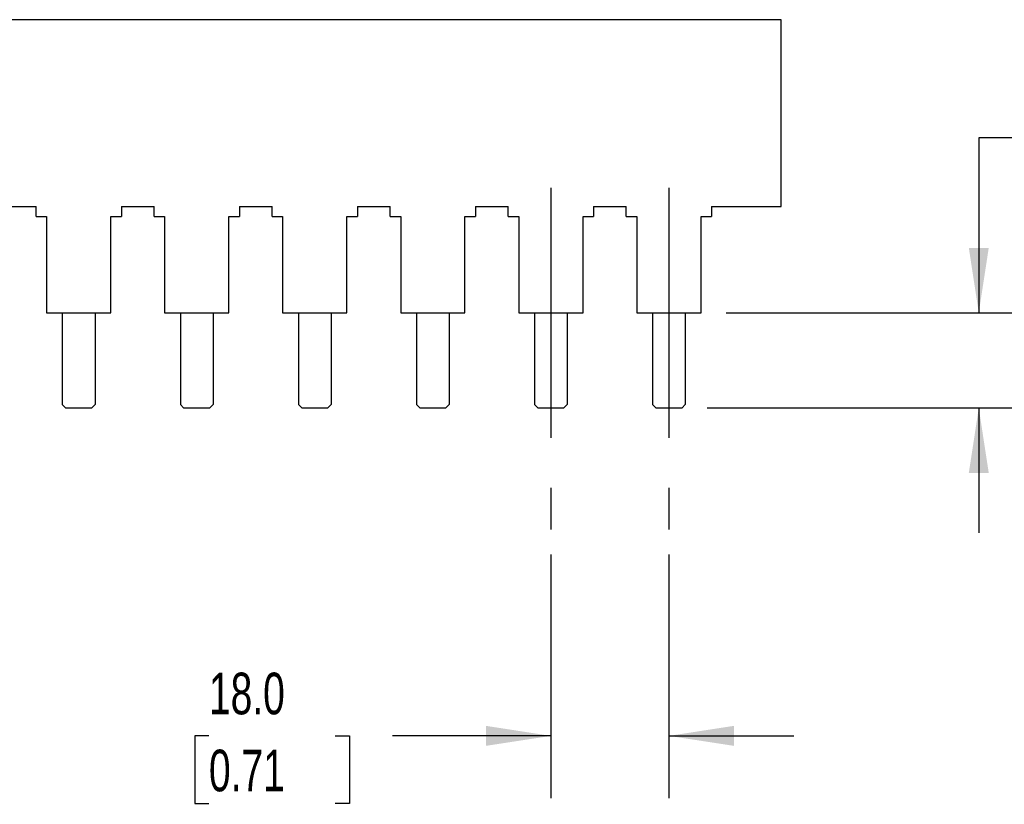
# Model space of a CAD drawing. Header units: millimetres. Extents: x 19 to 819, y 19 to 629.
# Tile 3 of 6: x 370 to 521, y 325 to 445. Entities that reach past the tile are written whole.
import ezdxf

# ---------------------------------------------------------------- set-up
doc = ezdxf.new("R2010")
doc.units = ezdxf.units.MM
doc.header["$LTSCALE"] = 3
doc.linetypes.add('CENTERX2', pattern=[20.32, 12.7, -2.54, 2.54, -2.54])
doc.layers.add('CENTER', color=40, linetype='CENTERX2')
doc.layers.add('DIMENSIONS', color=140, linetype='Continuous', lineweight=25)
doc.styles.add('SLDTEXTSTYLE0', font='TXT', dxfattribs={"width": 0.7})
doc.dimstyles.new('SLDDIMSTYLE1', dxfattribs={"dimtxt": 6.474023, "dimasz": 9.906, "dimexe": 0, "dimexo": 0.0625, "dimgap": 1.618506, "dimtad": 0, "dimtih": 1, "dimtoh": 1, "dimrnd": 1e-09, "dimzin": 12, "dimdsep": 46, "dimtxsty": 'SLDTEXTSTYLE0', "dimsah": 1, "dimcen": 0.09, "dimadec": 0, "dimazin": 3, "dimtfac": 1, "dimtmove": 0, "dimatfit": 0, "dimfxl": 0, "dimfrac": 2, "dimtolj": 1, "dimtzin": 12, "dimarcsym": 0})
doc.dimstyles.new('SLDDIMSTYLE2', dxfattribs={"dimtxt": 6.474023, "dimasz": 9.906, "dimexe": 0, "dimexo": 0.0625, "dimgap": 1.618506, "dimtad": 0, "dimtih": 1, "dimtoh": 1, "dimrnd": 1e-09, "dimzin": 4, "dimdsep": 46, "dimtxsty": 'SLDTEXTSTYLE0', "dimsah": 1, "dimcen": 0.09, "dimadec": 0, "dimazin": 1, "dimtfac": 1, "dimtmove": 0, "dimatfit": 0, "dimfxl": 0, "dimfrac": 2, "dimtolj": 1, "dimtzin": 12, "dimarcsym": 0})

# ---------------------------------------------------------------- blocks, each defined once
blk = doc.blocks.new('_D_5')
at = {"layer": 'DIMENSIONS'}
for p, q in [((535.67, 426.99), (516.62, 426.99)), ((516.62, 426.99), (516.62, 400.29)), ((547.35, 426.99), (545.17, 426.99)), ((545.17, 426.99), (545.17, 416.7)), ((566.58, 426.99), (568.76, 426.99)), ((568.76, 426.99), (568.76, 416.7)), ((545.17, 416.7), (547.35, 416.7)), ((568.76, 416.7), (566.58, 416.7)), ((478.08, 400.29), (526.15, 400.29)), ((475.18, 385.79), (526.15, 385.79)), ((516.62, 385.79), (516.62, 366.74))]:
    blk.add_line(p, q, dxfattribs=at)
for points in [[(516.62, 400.29), (518.14, 410.2), (515.1, 410.2)], [(516.62, 385.79), (515.1, 375.88), (518.14, 375.88)]]:
    blk.add_solid(points, dxfattribs=at)
at = {"layer": 'DIMENSIONS', "char_height": 6.35, "attachment_point": 1, "style": 'SLDTEXTSTYLE0'}
for s, insert in [('14.5', (547.35, 436.62)), ('0.57', (547.35, 424.89))]:
    blk.add_mtext(s, dxfattribs=dict(at, insert=insert))
blk = doc.blocks.new('_D_6')
at = {"layer": 'DIMENSIONS'}
for p, q in [((451.37, 363.43), (451.37, 326.26)), ((469.37, 363.43), (469.37, 326.26)), ((399.23, 335.78), (397.06, 335.78)), ((397.06, 335.78), (397.06, 325.49)), ((418.47, 335.78), (420.64, 335.78)), ((420.64, 335.78), (420.64, 325.49)), ((451.37, 335.78), (427.24, 335.78)), ((469.37, 335.78), (488.42, 335.78)), ((397.06, 325.49), (399.23, 325.49)), ((420.64, 325.49), (418.47, 325.49))]:
    blk.add_line(p, q, dxfattribs=at)
for points in [[(451.37, 335.78), (441.46, 337.31), (441.46, 334.26)], [(469.37, 335.78), (479.28, 334.26), (479.28, 337.31)]]:
    blk.add_solid(points, dxfattribs=at)
at = {"layer": 'DIMENSIONS', "char_height": 6.35, "attachment_point": 1, "style": 'SLDTEXTSTYLE0'}
for s, insert in [('18.0', (399.23, 345.42)), ('0.71', (399.23, 333.68))]:
    blk.add_mtext(s, dxfattribs=dict(at, insert=insert))

msp = doc.modelspace()

# ---------------------------------------------------------------- linework, layer by layer
for p, q in [((486.47, 444.989), (238.503, 444.989)), ((486.47, 416.489), (486.47, 444.989)), ((367.87, 416.489), (372.87, 416.489)), ((372.87, 414.989), (372.87, 416.489)), ((385.87, 416.489), (390.87, 416.489)), ((385.87, 416.489), (385.87, 414.989)), ((390.87, 414.989), (390.87, 416.489)), ((403.87, 416.489), (408.87, 416.489)), ((403.87, 416.489), (403.87, 414.989)), ((408.87, 414.989), (408.87, 416.489)), ((421.87, 416.489), (426.87, 416.489)), ((421.87, 416.489), (421.87, 414.989)), ((426.87, 414.989), (426.87, 416.489)), ((439.87, 416.489), (444.87, 416.489)), ((439.87, 416.489), (439.87, 414.989)), ((444.87, 414.989), (444.87, 416.489)), ((457.87, 416.489), (462.87, 416.489)), ((457.87, 416.489), (457.87, 414.989)), ((462.87, 414.989), (462.87, 416.489)), ((475.87, 416.489), (486.47, 416.489)), ((475.87, 416.489), (475.87, 414.989)), ((372.87, 414.989), (374.47, 414.989)), ((374.47, 414.989), (374.47, 400.289)), ((384.27, 400.289), (384.27, 414.989)), ((384.27, 414.989), (385.87, 414.989)), ((390.87, 414.989), (392.47, 414.989)), ((392.47, 414.989), (392.47, 400.289)), ((402.27, 400.289), (402.27, 414.989)), ((402.27, 414.989), (403.87, 414.989)), ((408.87, 414.989), (410.47, 414.989)), ((410.47, 414.989), (410.47, 400.289)), ((420.27, 400.289), (420.27, 414.989)), ((420.27, 414.989), (421.87, 414.989)), ((426.87, 414.989), (428.47, 414.989)), ((428.47, 414.989), (428.47, 400.289)), ((438.27, 400.289), (438.27, 414.989)), ((438.27, 414.989), (439.87, 414.989)), ((444.87, 414.989), (446.47, 414.989)), ((446.47, 414.989), (446.47, 400.289)), ((456.27, 400.289), (456.27, 414.989)), ((456.27, 414.989), (457.87, 414.989)), ((462.87, 414.989), (464.47, 414.989)), ((464.47, 414.989), (464.47, 400.289)), ((474.27, 400.289), (474.27, 414.989)), ((474.27, 414.989), (475.87, 414.989)), ((374.47, 400.289), (384.27, 400.289)), ((376.87, 400.289), (376.87, 386.289)), ((381.87, 400.289), (381.87, 386.289)), ((392.47, 400.289), (402.27, 400.289)), ((394.87, 400.289), (394.87, 386.289)), ((399.87, 400.289), (399.87, 386.289)), ((410.47, 400.289), (420.27, 400.289)), ((412.87, 400.289), (412.87, 386.289)), ((417.87, 400.289), (417.87, 386.289)), ((428.47, 400.289), (438.27, 400.289)), ((430.87, 400.289), (430.87, 386.289)), ((435.87, 400.289), (435.87, 386.289)), ((446.47, 400.289), (456.27, 400.289)), ((448.87, 400.289), (448.87, 386.289)), ((453.87, 400.289), (453.87, 386.289)), ((464.47, 400.289), (474.27, 400.289)), ((466.87, 400.289), (466.87, 386.289)), ((471.87, 400.289), (471.87, 386.289)), ((377.37, 385.789), (376.87, 386.289)), ((381.37, 385.789), (381.87, 386.289)), ((395.37, 385.789), (394.87, 386.289)), ((399.37, 385.789), (399.87, 386.289)), ((413.37, 385.789), (412.87, 386.289)), ((417.37, 385.789), (417.87, 386.289)), ((431.37, 385.789), (430.87, 386.289)), ((435.37, 385.789), (435.87, 386.289)), ((449.37, 385.789), (448.87, 386.289)), ((453.37, 385.789), (453.87, 386.289)), ((467.37, 385.789), (466.87, 386.289)), ((471.37, 385.789), (471.87, 386.289)), ((377.37, 385.789), (381.37, 385.789)), ((395.37, 385.789), (399.37, 385.789)), ((413.37, 385.789), (417.37, 385.789)), ((431.37, 385.789), (435.37, 385.789)), ((449.37, 385.789), (453.37, 385.789)), ((467.37, 385.789), (471.37, 385.789))]:
    msp.add_line(p, q)
at = {"layer": 'CENTER'}
for p, q in [((451.37, 419.339), (451.37, 367.239)), ((469.37, 419.339), (469.37, 367.239))]:
    msp.add_line(p, q, dxfattribs=at)

# ---------------------------------------------------------------- dimensions: what is measured, and where the dimension line sits
at = {"layer": 'DIMENSIONS'}
dim = msp.add_linear_dim(base=(516.621, 385.789), p1=(474.27, 400.289), p2=(471.37, 385.789), angle=90, dimstyle='SLDDIMSTYLE1', dxfattribs=at)
dim.commit()
dim.dimension.update_dxf_attribs({"geometry": '_D_5', "text_midpoint": (516.621, 426.99), "dimtype": 160})
dim = msp.add_linear_dim(base=(451.37, 335.784), p1=(469.37, 367.239), p2=(451.37, 367.239), dimstyle='SLDDIMSTYLE2', dxfattribs=at)
dim.commit()
dim.dimension.update_dxf_attribs({"geometry": '_D_6', "text_midpoint": (408.849, 335.784), "dimtype": 160})

doc.saveas('drawing.dxf')
